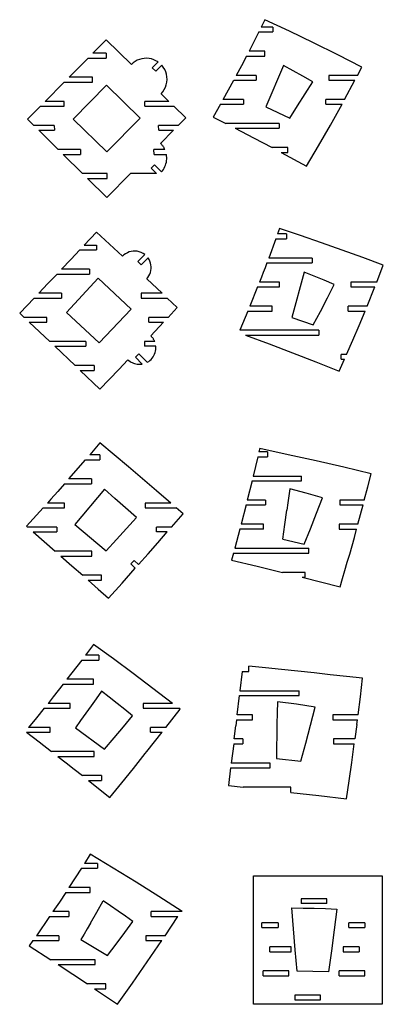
# Model space of a CAD drawing. Extents: x -163 to 163, y -144 to 144.
# Tile 1 of 3: x -163 to -57, y -144 to 144. Entities that reach past the tile are written whole.
import ezdxf

# ---------------------------------------------------------------- set-up
doc = ezdxf.new("R2010")
doc.units = 0
doc.header["$MEASUREMENT"] = 0
doc.layers.get('0').update_dxf_attribs({"linetype": 'CONTINUOUS'})

msp = doc.modelspace()

# ---------------------------------------------------------------- linework, layer by layer
for p, q in [((-91.48, 143.74), (-92.56, 141.56)), ((-84.34, 140.38), (-91.48, 143.74)), ((-89.17, 141.56), (-92.56, 141.56)), ((-89.17, 141.56), (-89.17, 140.15)), ((-93.26, 140.15), (-96.12, 134.53)), ((-93.26, 140.15), (-89.17, 140.15)), ((-77.28, 136.97), (-84.34, 140.38)), ((-137.82, 137.91), (-141.72, 133.95)), ((-130.44, 130.66), (-137.82, 137.91)), ((-70.22, 133.47), (-77.28, 136.97)), ((-143.1, 132.54), (-148.65, 126.92)), ((-143.1, 132.54), (-137.8, 132.54)), ((-137.82, 133.95), (-141.72, 133.95)), ((-137.82, 133.95), (-137.8, 132.54)), ((-127.39, 132.34), (-128.07, 132.15)), ((-126.69, 132.45), (-127.39, 132.34)), ((-125.98, 132.48), (-126.69, 132.45)), ((-125.28, 132.42), (-125.98, 132.48)), ((-124.59, 132.28), (-125.28, 132.42)), ((-123.91, 132.07), (-124.59, 132.28)), ((-96.85, 133.12), (-98.33, 130.31)), ((-96.85, 133.12), (-91.48, 133.12)), ((-91.48, 134.53), (-96.12, 134.53)), ((-91.48, 133.12), (-91.48, 134.53)), ((-63.23, 129.9), (-70.22, 133.47)), ((-129.92, 131.14), (-130.44, 130.66)), ((-129.34, 131.55), (-129.92, 131.14)), ((-128.72, 131.89), (-129.34, 131.55)), ((-128.07, 132.15), (-128.72, 131.89)), ((-122.67, 131.41), (-124.34, 129.73)), ((-123.35, 128.73), (-124.34, 129.73)), ((-123.27, 131.77), (-123.91, 132.07)), ((-123.35, 128.73), (-121.61, 130.48)), ((-122.67, 131.41), (-123.27, 131.77)), ((-121.13, 129.88), (-121.61, 130.48)), ((-120.73, 129.23), (-121.13, 129.88)), ((-98.33, 130.31), (-99.83, 127.49)), ((-86.05, 130.38), (-91.18, 118.27)), ((-83.24, 128.85), (-86.05, 130.38)), ((-64.48, 127.49), (-63.23, 129.9)), ((-141.79, 126.92), (-148.65, 126.92)), ((-141.77, 125.51), (-141.79, 126.92)), ((-120.42, 128.53), (-120.73, 129.23)), ((-120.2, 127.79), (-120.42, 128.53)), ((-120.07, 127.04), (-120.2, 127.79)), ((-120.04, 126.28), (-120.07, 127.04)), ((-94.08, 127.49), (-99.83, 127.49)), ((-94.08, 127.49), (-94.08, 126.09)), ((-80.4, 127.27), (-83.24, 128.85)), ((-77.52, 125.62), (-80.4, 127.27)), ((-64.48, 127.49), (-72.79, 127.49)), ((-72.79, 127.49), (-72.79, 126.09)), ((-150.04, 125.51), (-155.6, 119.89)), ((-150.04, 125.51), (-141.77, 125.51)), ((-147.41, 114.72), (-137.69, 124.61)), ((-137.69, 124.61), (-127.91, 114.95)), ((-120.86, 123.36), (-120.52, 124.04)), ((-120.52, 124.04), (-120.26, 124.76)), ((-120.26, 124.76), (-120.1, 125.51)), ((-120.1, 125.51), (-120.04, 126.28)), ((-103.69, 120.46), (-100.59, 126.09)), ((-100.59, 126.09), (-94.08, 126.09)), ((-79.7, 122.11), (-77.52, 125.62)), ((-72.79, 126.09), (-65.22, 126.09)), ((-68.23, 120.46), (-65.22, 126.09)), ((-121.78, 122.14), (-121.28, 122.72)), ((-119.49, 119.89), (-121.78, 122.14)), ((-121.28, 122.72), (-120.86, 123.36)), ((-81.95, 118.57), (-79.7, 122.11)), ((-156.99, 118.48), (-160.76, 114.67)), ((-156.99, 118.48), (-150.04, 118.48)), ((-150.06, 119.89), (-155.6, 119.89)), ((-150.04, 118.48), (-150.06, 119.89)), ((-126.55, 118.48), (-126.57, 119.89)), ((-119.49, 119.89), (-126.57, 119.89)), ((-126.55, 118.48), (-118.07, 118.48)), ((-114.61, 115.07), (-118.07, 118.48)), ((-104.48, 119.06), (-106.62, 115.3)), ((-104.48, 119.06), (-97.77, 119.06)), ((-97.77, 120.46), (-103.69, 120.46)), ((-97.77, 120.46), (-97.77, 119.06)), ((-91.18, 118.27), (-84.26, 115.01)), ((-84.26, 115.01), (-81.95, 118.57)), ((-73.72, 119.06), (-73.72, 120.46)), ((-68.23, 120.46), (-73.72, 120.46)), ((-73.72, 119.06), (-68.99, 119.06)), ((-72.36, 112.98), (-68.99, 119.06)), ((-116.79, 112.86), (-114.61, 115.07)), ((-106.62, 115.3), (-102.92, 113.43)), ((-160.76, 114.67), (-158.92, 112.86)), ((-152.94, 112.86), (-158.92, 112.86)), ((-152.94, 112.86), (-152.92, 111.45)), ((-147.41, 114.72), (-137.65, 105.12)), ((-137.65, 105.12), (-127.91, 114.95)), ((-122.48, 111.45), (-122.5, 112.86)), ((-116.79, 112.86), (-122.5, 112.86)), ((-87.31, 113.43), (-102.92, 113.43)), ((-87.31, 113.43), (-87.31, 112.03)), ((-75.81, 106.94), (-72.36, 112.98)), ((-157.49, 111.45), (-152.92, 111.45)), ((-157.49, 111.45), (-151.79, 105.83)), ((-122.48, 111.45), (-118.18, 111.45)), ((-121.94, 107.64), (-118.18, 111.45)), ((-100.17, 112.03), (-87.31, 112.03)), ((-100.17, 112.03), (-94.78, 109.23)), ((-121.81, 107.5), (-121.94, 107.64)), ((-121.68, 107.37), (-121.81, 107.5)), ((-121.56, 107.23), (-121.68, 107.37)), ((-121.44, 107.09), (-121.56, 107.23)), ((-121.33, 106.94), (-121.44, 107.09)), ((-121.22, 106.79), (-121.33, 106.94)), ((-121.12, 106.64), (-121.22, 106.79)), ((-121.02, 106.48), (-121.12, 106.64)), ((-120.93, 106.32), (-121.02, 106.48)), ((-94.78, 109.23), (-89.41, 106.4)), ((-84.79, 106.4), (-89.41, 106.4)), ((-84.79, 104.99), (-84.79, 106.4)), ((-79.33, 100.94), (-75.81, 106.94)), ((-145.27, 105.83), (-151.79, 105.83)), ((-150.36, 104.42), (-145.25, 104.42)), ((-150.36, 104.42), (-144.67, 98.79)), ((-145.27, 105.83), (-145.25, 104.42)), ((-120.67, 105.83), (-123.87, 105.82)), ((-123.85, 104.42), (-123.87, 105.82)), ((-123.85, 104.42), (-120.23, 104.42)), ((-120.84, 106.16), (-120.93, 106.32)), ((-120.75, 105.99), (-120.84, 106.16)), ((-120.67, 105.83), (-120.75, 105.99)), ((-120.17, 103.97), (-120.23, 104.42)), ((-120.13, 103.51), (-120.17, 103.97)), ((-120.14, 103.05), (-120.13, 103.51)), ((-86.78, 104.99), (-84.79, 104.99)), ((-86.78, 104.99), (-79.33, 100.94)), ((-124.69, 100.37), (-123.69, 101.37)), ((-121.64, 99.31), (-123.69, 101.37)), ((-120.86, 100.43), (-120.66, 100.84)), ((-120.66, 100.84), (-120.49, 101.27)), ((-120.49, 101.27), (-120.35, 101.7)), ((-120.35, 101.7), (-120.24, 102.15)), ((-120.24, 102.15), (-120.17, 102.6)), ((-120.17, 102.6), (-120.14, 103.05)), ((-137.51, 98.79), (-144.67, 98.79)), ((-137.59, 91.8), (-130.68, 98.79)), ((-137.51, 97.39), (-137.51, 98.79)), ((-130.26, 98.79), (-130.68, 98.79)), ((-123.11, 98.79), (-130.26, 98.79)), ((-124.69, 100.37), (-123.11, 98.79)), ((-121.64, 99.31), (-121.35, 99.66)), ((-121.35, 99.66), (-121.09, 100.04)), ((-121.09, 100.04), (-120.86, 100.43)), ((-143.25, 97.39), (-137.51, 97.39)), ((-143.25, 97.39), (-137.59, 91.8)), ((-140.64, 81.71), (-144.18, 77.92)), ((-136.87, 78.21), (-140.64, 81.71)), ((-87.19, 82.79), (-87.77, 81.18)), ((-85.14, 81.18), (-87.77, 81.18)), ((-81.07, 80.72), (-87.19, 82.79)), ((-85.14, 81.18), (-85.14, 79.78)), ((-75.02, 78.62), (-81.07, 80.72)), ((-144.18, 77.92), (-140.64, 77.92)), ((-140.64, 77.92), (-140.64, 76.51)), ((-133.04, 74.66), (-136.87, 78.21)), ((-88.28, 79.78), (-90.36, 74.15)), ((-88.28, 79.78), (-85.14, 79.78)), ((-68.97, 76.48), (-75.02, 78.62)), ((-145.5, 76.51), (-148.13, 73.72)), ((-145.5, 76.51), (-140.64, 76.51)), ((-133.04, 74.66), (-132.61, 75.07)), ((-132.14, 75.42), (-132.61, 75.07)), ((-131.62, 75.71), (-132.14, 75.42)), ((-131.07, 75.94), (-131.62, 75.71)), ((-130.5, 76.09), (-131.07, 75.94)), ((-129.91, 76.18), (-130.5, 76.09)), ((-129.31, 76.19), (-129.91, 76.18)), ((-128.72, 76.13), (-129.31, 76.19)), ((-128.14, 75.99), (-128.72, 76.13)), ((-126.57, 75.19), (-128.57, 73.18)), ((-127.59, 75.79), (-128.14, 75.99)), ((-127.06, 75.52), (-127.59, 75.79)), ((-126.57, 75.19), (-127.06, 75.52)), ((-62.92, 74.28), (-68.97, 76.48)), ((-148.13, 73.72), (-150.81, 70.89)), ((-128.57, 73.18), (-127.57, 72.19)), ((-127.57, 72.19), (-125.59, 74.17)), ((-125.3, 73.71), (-125.59, 74.17)), ((-125.06, 73.21), (-125.3, 73.71)), ((-124.87, 72.69), (-125.06, 73.21)), ((-124.75, 72.15), (-124.87, 72.69)), ((-124.7, 71.6), (-124.75, 72.15)), ((-90.9, 72.74), (-91.43, 71.33)), ((-90.89, 72.74), (-90.9, 72.74)), ((-90.89, 72.74), (-77.73, 72.74)), ((-77.73, 74.15), (-90.36, 74.15)), ((-77.73, 74.15), (-77.73, 72.74)), ((-56.94, 72.06), (-62.92, 74.28)), ((-58.86, 67.12), (-56.94, 72.06)), ((-152.14, 69.48), (-154.79, 66.69)), ((-152.14, 69.48), (-142.69, 69.48)), ((-142.69, 70.89), (-150.81, 70.89)), ((-142.69, 70.89), (-142.69, 69.48)), ((-125.34, 68.96), (-125.09, 69.45)), ((-125.09, 69.45), (-124.9, 69.97)), ((-124.9, 69.97), (-124.77, 70.5)), ((-124.77, 70.5), (-124.7, 71.05)), ((-124.7, 71.05), (-124.7, 71.6)), ((-91.97, 69.93), (-92.52, 68.53)), ((-91.43, 71.33), (-91.97, 69.93)), ((-80, 70.07), (-83.67, 56.8)), ((-77.12, 68.9), (-80, 70.07)), ((-157.49, 63.85), (-154.79, 66.69)), ((-140.1, 68.3), (-149.42, 58.26)), ((-130.49, 59.19), (-140.1, 68.3)), ((-125.99, 68.07), (-125.64, 68.49)), ((-121.5, 63.85), (-125.99, 68.07)), ((-125.64, 68.49), (-125.34, 68.96)), ((-92.52, 68.53), (-93.07, 67.12)), ((-87.19, 67.12), (-93.07, 67.12)), ((-87.19, 65.71), (-87.19, 67.12)), ((-74.22, 67.68), (-77.12, 68.9)), ((-71.3, 66.41), (-74.22, 67.68)), ((-73.26, 62.5), (-71.3, 66.41)), ((-66.4, 67.12), (-66.4, 65.71)), ((-58.86, 67.12), (-66.4, 67.12)), ((-150.81, 63.85), (-157.49, 63.85)), ((-150.81, 63.85), (-150.81, 62.45)), ((-127.57, 63.85), (-127.57, 62.45)), ((-121.5, 63.85), (-127.57, 63.85)), ((-93.62, 65.71), (-95.89, 60.09)), ((-93.62, 65.71), (-87.19, 65.71)), ((-66.4, 65.71), (-59.42, 65.71)), ((-61.69, 60.09), (-59.42, 65.71)), ((-158.83, 62.45), (-163.04, 58.06)), ((-158.83, 62.45), (-150.81, 62.45)), ((-127.57, 62.45), (-120.01, 62.45)), ((-117.06, 59.67), (-120.01, 62.45)), ((-75.29, 58.58), (-73.26, 62.5)), ((-163.04, 58.06), (-161.73, 56.82)), ((-149.42, 58.26), (-139.89, 49.38)), ((-139.89, 49.38), (-130.49, 59.19)), ((-119.74, 56.82), (-117.06, 59.67)), ((-96.47, 58.68), (-98.83, 53.06)), ((-96.47, 58.68), (-89.35, 58.68)), ((-89.35, 60.09), (-95.89, 60.09)), ((-89.35, 58.68), (-89.35, 60.09)), ((-77.39, 54.64), (-75.29, 58.58)), ((-67.2, 58.68), (-67.2, 60.09)), ((-61.69, 60.09), (-67.2, 60.09)), ((-67.2, 58.68), (-62.26, 58.68)), ((-64.02, 54.46), (-62.26, 58.68)), ((-155.13, 56.82), (-161.73, 56.82)), ((-160.23, 55.42), (-155.13, 55.42)), ((-160.23, 55.42), (-154.27, 49.79)), ((-155.13, 55.42), (-155.13, 56.82)), ((-125.34, 55.42), (-125.34, 56.82)), ((-119.74, 56.82), (-125.34, 56.82)), ((-125.34, 55.42), (-121.06, 55.42)), ((-124.79, 51.46), (-121.06, 55.42)), ((-83.67, 56.8), (-77.39, 54.64)), ((-75.8, 53.06), (-98.83, 53.06)), ((-75.8, 53.06), (-75.8, 51.65)), ((-65.83, 50.22), (-64.02, 54.46)), ((-143.78, 49.79), (-154.27, 49.79)), ((-143.78, 49.79), (-143.78, 48.39)), ((-126.65, 49.79), (-126.65, 48.39)), ((-123.65, 49.79), (-126.65, 49.79)), ((-124.67, 51.34), (-124.79, 51.46)), ((-124.56, 51.22), (-124.67, 51.34)), ((-124.44, 51.09), (-124.56, 51.22)), ((-124.34, 50.96), (-124.44, 51.09)), ((-124.23, 50.82), (-124.34, 50.96)), ((-124.13, 50.69), (-124.23, 50.82)), ((-124.04, 50.54), (-124.13, 50.69)), ((-123.95, 50.4), (-124.04, 50.54)), ((-123.87, 50.25), (-123.95, 50.4)), ((-123.79, 50.1), (-123.87, 50.25)), ((-123.72, 49.95), (-123.79, 50.1)), ((-123.65, 49.79), (-123.72, 49.95)), ((-97.13, 51.65), (-75.8, 51.65)), ((-97.13, 51.65), (-90.25, 49.11)), ((-90.25, 49.11), (-83.43, 46.52)), ((-67.65, 46.03), (-65.83, 50.22)), ((-152.79, 48.39), (-143.78, 48.39)), ((-146.85, 42.76), (-152.79, 48.39)), ((-128.25, 46.18), (-129.25, 45.18)), ((-125.8, 43.72), (-128.25, 46.18)), ((-123.31, 48.39), (-126.65, 48.39)), ((-123.86, 45.68), (-123.66, 46.1)), ((-123.66, 46.1), (-123.5, 46.54)), ((-123.5, 46.54), (-123.38, 46.99)), ((-123.38, 46.99), (-123.31, 47.45)), ((-123.29, 47.92), (-123.31, 48.39)), ((-123.31, 47.45), (-123.29, 47.92)), ((-83.43, 46.52), (-76.59, 43.86)), ((-69.21, 44.62), (-69.21, 46.03)), ((-67.65, 46.03), (-69.21, 46.03)), ((-134.12, 41.64), (-131.44, 44.46)), ((-131.44, 44.46), (-131.16, 44.21)), ((-131.16, 44.21), (-130.85, 43.99)), ((-130.85, 43.99), (-130.54, 43.78)), ((-130.54, 43.78), (-130.2, 43.61)), ((-130.2, 43.61), (-129.86, 43.46)), ((-129.86, 43.46), (-129.5, 43.34)), ((-129.5, 43.34), (-129.14, 43.24)), ((-129.25, 45.18), (-127.27, 43.21)), ((-129.14, 43.24), (-128.77, 43.18)), ((-128.77, 43.18), (-128.39, 43.14)), ((-128.39, 43.14), (-128.02, 43.13)), ((-128.02, 43.13), (-127.64, 43.15)), ((-127.64, 43.15), (-127.27, 43.21)), ((-125.8, 43.72), (-125.4, 43.97)), ((-125.4, 43.97), (-125.03, 44.25)), ((-125.03, 44.25), (-124.69, 44.56)), ((-124.69, 44.56), (-124.37, 44.91)), ((-124.37, 44.91), (-124.1, 45.28)), ((-124.1, 45.28), (-123.86, 45.68)), ((-76.59, 43.86), (-69.83, 41.16)), ((-69.83, 41.16), (-68.28, 44.62)), ((-69.21, 44.62), (-68.28, 44.62)), ((-141.31, 42.76), (-146.85, 42.76)), ((-145.37, 41.35), (-141.31, 41.35)), ((-145.37, 41.35), (-139.63, 35.89)), ((-141.31, 42.76), (-141.31, 41.35)), ((-139.63, 35.89), (-134.12, 41.64)), ((-139.61, 20.19), (-142.62, 16.67)), ((-135.49, 16.73), (-139.61, 20.19)), ((-93.01, 18.52), (-93.24, 17.53)), ((-90.77, 17.53), (-93.24, 17.53)), ((-84.69, 16.73), (-93.01, 18.52)), ((-90.77, 17.53), (-90.77, 16.13)), ((-148.72, 9.64), (-143.83, 15.26)), ((-143.83, 15.26), (-139.61, 15.26)), ((-139.61, 16.67), (-142.62, 16.67)), ((-139.61, 16.67), (-139.61, 15.26)), ((-131.34, 13.22), (-135.49, 16.73)), ((-93.56, 16.13), (-94.89, 10.5)), ((-93.56, 16.13), (-90.77, 16.13)), ((-76.5, 14.91), (-84.69, 16.73)), ((-68.44, 13.06), (-76.5, 14.91)), ((-127.17, 9.66), (-131.34, 13.22)), ((-60.51, 11.19), (-68.44, 13.06)), ((-142.07, 9.64), (-148.72, 9.64)), ((-142.07, 9.64), (-142.07, 8.23)), ((-123.09, 6.16), (-127.17, 9.66)), ((-95.23, 9.1), (-96.62, 3.47)), ((-95.23, 9.1), (-80.82, 9.1)), ((-94.89, 10.5), (-80.82, 10.5)), ((-80.82, 9.1), (-80.82, 10.5)), ((-61.49, 7.31), (-60.51, 11.19)), ((-151.93, 5.99), (-153.92, 3.74)), ((-149.95, 8.23), (-151.93, 5.99)), ((-149.95, 8.23), (-142.07, 8.23)), ((-138.34, 6.63), (-146.96, -3.66)), ((-135.3, 3.97), (-138.34, 6.63)), ((-118.97, 2.61), (-123.09, 6.16)), ((-84.19, 6.79), (-84.49, 4.74)), ((-79.48, 5.51), (-84.19, 6.79)), ((-62.48, 3.47), (-61.49, 7.31)), ((-153.92, 3.74), (-154.93, 2.61)), ((-132.18, 1.22), (-135.3, 3.97)), ((-91.34, 3.47), (-96.62, 3.47)), ((-91.34, 3.47), (-91.34, 2.07)), ((-84.49, 4.74), (-84.79, 2.64)), ((-74.73, 4.13), (-79.48, 5.51)), ((-76.43, -0.37), (-74.73, 4.13)), ((-69.62, 3.47), (-69.62, 2.07)), ((-62.48, 3.47), (-69.62, 3.47)), ((-156.19, 1.19), (-161.01, -4.18)), ((-156.18, 1.2), (-156.19, 1.19)), ((-156.18, 1.2), (-149.95, 1.2)), ((-149.95, 2.61), (-154.93, 2.61)), ((-149.95, 1.2), (-149.95, 2.61)), ((-129, -1.62), (-132.18, 1.22)), ((-118.97, 2.61), (-126.4, 2.61)), ((-126.4, 2.61), (-126.4, 1.2)), ((-126.4, 1.2), (-117.35, 1.2)), ((-115.37, -0.53), (-117.35, 1.2)), ((-96.97, 2.07), (-98.42, -3.56)), ((-96.97, 2.07), (-91.34, 2.07)), ((-85.68, -3.67), (-85.1, 0.5)), ((-84.79, 2.64), (-85.1, 0.5)), ((-69.62, 2.07), (-62.84, 2.07)), ((-64.34, -3.56), (-62.84, 2.07)), ((-131.85, -4.8), (-129, -1.62)), ((-118.74, -4.43), (-115.37, -0.53)), ((-78.2, -4.88), (-76.43, -0.37)), ((-161.01, -4.18), (-160.73, -4.43)), ((-152.17, -4.43), (-160.73, -4.43)), ((-152.17, -4.43), (-152.17, -5.83)), ((-146.96, -3.66), (-137.84, -11.38)), ((-134.8, -8.05), (-131.85, -4.8)), ((-123.1, -5.83), (-123.1, -4.43)), ((-118.74, -4.43), (-123.1, -4.43)), ((-98.79, -4.97), (-100.29, -10.59)), ((-91.93, -4.97), (-98.79, -4.97)), ((-91.93, -3.56), (-98.42, -3.56)), ((-91.93, -4.97), (-91.93, -3.56)), ((-86.27, -7.98), (-85.68, -3.67)), ((-80.03, -9.38), (-78.2, -4.88)), ((-69.83, -3.56), (-69.83, -4.97)), ((-64.34, -3.56), (-69.83, -3.56)), ((-69.83, -4.97), (-64.72, -4.97)), ((-65.39, -7.41), (-64.72, -4.97)), ((-159.1, -5.83), (-152.17, -5.83)), ((-159.1, -5.83), (-155.89, -8.63)), ((-137.84, -11.38), (-134.8, -8.05)), ((-119.97, -5.83), (-123.1, -5.83)), ((-122.76, -9.02), (-119.97, -5.83)), ((-86.27, -7.98), (-80.03, -9.38)), ((-66.07, -9.85), (-65.39, -7.41)), ((-155.89, -8.63), (-152.65, -11.46)), ((-142.02, -11.46), (-152.65, -11.46)), ((-142.02, -12.86), (-142.02, -11.46)), ((-125.59, -12.24), (-122.76, -9.02)), ((-100.29, -10.59), (-78.69, -10.59)), ((-78.69, -12), (-78.69, -10.59)), ((-66.75, -12.27), (-66.07, -9.85)), ((-151.04, -12.86), (-142.02, -12.86)), ((-151.04, -12.86), (-147.82, -15.69)), ((-130.6, -15.12), (-129.61, -14.12)), ((-128.36, -15.37), (-129.61, -14.12)), ((-128.36, -15.37), (-125.59, -12.24)), ((-100.68, -12), (-101.26, -14.11)), ((-101.26, -14.11), (-93.74, -15.85)), ((-100.68, -12), (-78.69, -12)), ((-67.44, -14.68), (-66.75, -12.27)), ((-147.82, -15.69), (-144.65, -18.49)), ((-133.18, -20.75), (-129.3, -16.42)), ((-130.6, -15.12), (-129.3, -16.42)), ((-93.74, -15.85), (-86.33, -17.62)), ((-68.83, -19.45), (-68.13, -17.07)), ((-68.13, -17.07), (-67.44, -14.68)), ((-139.13, -18.49), (-144.65, -18.49)), ((-143.06, -19.89), (-139.13, -19.89)), ((-143.06, -19.89), (-140.11, -22.51)), ((-139.13, -19.89), (-139.13, -18.49)), ((-79.77, -17.62), (-86.33, -17.62)), ((-80.57, -19.03), (-79.77, -19.03)), ((-80.57, -19.03), (-69.53, -21.81)), ((-79.77, -19.03), (-79.77, -17.62)), ((-69.53, -21.81), (-68.83, -19.45)), ((-140.11, -22.51), (-137.14, -25.15)), ((-137.14, -25.15), (-133.18, -20.75)), ((-141.49, -38.66), (-143.86, -41.82)), ((-135.7, -42.89), (-141.49, -38.66)), ((-139.95, -41.82), (-143.86, -41.82)), ((-139.95, -41.82), (-139.95, -43.22)), ((-129.9, -47.19), (-135.7, -42.89)), ((-144.92, -43.22), (-149.24, -48.85)), ((-144.92, -43.22), (-139.95, -43.22)), ((-96.14, -46.58), (-96.14, -45.03)), ((-91.35, -45.51), (-96.14, -45.03)), ((-86.61, -46), (-91.35, -45.51)), ((-141.49, -48.85), (-149.24, -48.85)), ((-141.49, -50.25), (-141.49, -48.85)), ((-124.16, -51.5), (-129.9, -47.19)), ((-98.13, -46.58), (-98.76, -52.21)), ((-98.13, -46.58), (-96.14, -46.58)), ((-81.92, -46.49), (-86.61, -46)), ((-77.16, -47), (-81.92, -46.49)), ((-72.4, -47.52), (-77.16, -47)), ((-67.67, -48.04), (-72.4, -47.52)), ((-62.99, -48.56), (-67.67, -48.04)), ((-63.64, -53.94), (-62.99, -48.56)), ((-150.33, -50.25), (-151.81, -52.15)), ((-150.33, -50.25), (-141.49, -50.25)), ((-118.42, -55.88), (-124.16, -51.5)), ((-153.28, -54.01), (-154.76, -55.88)), ((-151.81, -52.15), (-153.28, -54.01)), ((-140.69, -54.51), (-142.21, -56.64)), ((-139.15, -52.34), (-140.69, -54.51)), ((-136.9, -54.1), (-139.15, -52.34)), ((-134.62, -55.89), (-136.9, -54.1)), ((-99.58, -59.24), (-98.92, -53.61)), ((-98.92, -53.61), (-81.45, -53.61)), ((-98.76, -52.21), (-81.45, -52.21)), ((-81.45, -53.61), (-81.45, -52.21)), ((-64.31, -59.24), (-63.64, -53.94)), ((-155.88, -57.29), (-158.14, -60.09)), ((-155.88, -57.29), (-148.31, -57.29)), ((-148.31, -55.88), (-154.76, -55.88)), ((-148.31, -57.29), (-148.31, -55.88)), ((-142.21, -56.64), (-143.74, -58.77)), ((-132.39, -57.67), (-134.62, -55.89)), ((-127.03, -55.88), (-127.03, -57.29)), ((-118.42, -55.88), (-127.03, -55.88)), ((-127.03, -57.29), (-116.6, -57.29)), ((-116.26, -57.55), (-116.6, -57.29)), ((-87.8, -55.4), (-87.88, -58.67)), ((-82.31, -56.15), (-87.8, -55.4)), ((-76.85, -57.01), (-82.31, -56.15)), ((-78.15, -62.27), (-76.85, -57.01)), ((-158.14, -60.09), (-160.43, -62.91)), ((-143.74, -58.77), (-145.28, -60.92)), ((-132.76, -62.7), (-130.13, -59.49)), ((-130.13, -59.49), (-132.39, -57.67)), ((-120.38, -62.91), (-116.26, -57.55)), ((-95.12, -59.24), (-99.58, -59.24)), ((-95.12, -60.65), (-95.12, -59.24)), ((-87.88, -58.67), (-87.96, -61.99)), ((-64.31, -59.24), (-71.62, -59.24)), ((-71.62, -59.24), (-71.62, -60.65)), ((-154.11, -62.91), (-160.43, -62.91)), ((-154.11, -64.32), (-154.11, -62.91)), ((-145.28, -60.92), (-146.8, -63.02)), ((-146.8, -63.02), (-138.27, -69.28)), ((-135.48, -65.96), (-132.76, -62.7)), ((-124.88, -64.32), (-124.88, -62.91)), ((-120.38, -62.91), (-124.88, -62.91)), ((-100.42, -66.27), (-99.96, -62.47)), ((-99.74, -60.65), (-99.96, -62.47)), ((-99.74, -60.65), (-95.12, -60.65)), ((-87.96, -61.99), (-88.03, -65.29)), ((-79.52, -67.52), (-78.15, -62.27)), ((-71.62, -60.65), (-64.49, -60.65)), ((-64.67, -62.06), (-65.22, -66.27)), ((-64.67, -62.06), (-64.49, -60.65)), ((-161.05, -64.32), (-154.11, -64.32)), ((-161.05, -64.32), (-157.39, -67.11)), ((-138.27, -69.28), (-135.48, -65.96)), ((-125.9, -69.94), (-121.48, -64.32)), ((-124.88, -64.32), (-121.48, -64.32)), ((-88.03, -65.29), (-88.08, -68.59)), ((-157.39, -67.11), (-153.73, -69.94)), ((-100.6, -67.68), (-101.3, -73.3)), ((-100.6, -67.68), (-97.94, -67.68)), ((-97.94, -66.27), (-100.42, -66.27)), ((-97.94, -66.27), (-97.94, -67.68)), ((-88.08, -68.59), (-88.12, -71.93)), ((-80.97, -72.78), (-79.52, -67.52)), ((-71.45, -66.27), (-71.45, -67.68)), ((-65.22, -66.27), (-71.45, -66.27)), ((-71.45, -67.68), (-65.41, -67.68)), ((-66.14, -73.13), (-65.41, -67.68)), ((-141.31, -69.94), (-153.73, -69.94)), ((-151.92, -71.35), (-141.31, -71.35)), ((-151.92, -71.35), (-149.5, -73.23)), ((-141.31, -71.35), (-141.31, -69.94)), ((-129.88, -74.92), (-126.38, -70.55)), ((-126.38, -70.55), (-125.9, -69.94)), ((-149.5, -73.23), (-147.12, -75.1)), ((-101.48, -74.71), (-102.16, -79.86)), ((-101.48, -74.71), (-90, -74.71)), ((-90, -73.3), (-101.3, -73.3)), ((-90, -74.71), (-90, -73.3)), ((-88.12, -71.93), (-80.97, -72.78)), ((-66.89, -78.5), (-66.14, -73.13)), ((-147.12, -75.1), (-144.74, -76.97)), ((-139.2, -76.97), (-144.74, -76.97)), ((-139.2, -76.97), (-139.2, -78.38)), ((-133.28, -79.11), (-129.88, -74.92)), ((-142.96, -78.38), (-139.2, -78.38)), ((-142.96, -78.38), (-136.75, -83.33)), ((-136.75, -83.33), (-133.28, -79.11)), ((-102.16, -79.86), (-97.79, -80.33)), ((-83.96, -80.33), (-97.79, -80.33)), ((-83.96, -81.87), (-83.96, -80.33)), ((-67.64, -83.79), (-66.89, -78.5)), ((-83.96, -81.87), (-75.75, -82.82)), ((-75.75, -82.82), (-67.64, -83.79)), ((-142.46, -99.92), (-144.16, -102.63)), ((-135.76, -103.96), (-142.46, -99.92)), ((-140.36, -102.63), (-144.16, -102.63)), ((-140.36, -102.63), (-140.36, -104.03)), ((-145.05, -104.03), (-148.67, -109.66)), ((-145.05, -104.03), (-140.36, -104.03)), ((-129.09, -108.08), (-135.76, -103.96)), ((-94.79, -143.71), (-94.79, -106.21)), ((-94.79, -106.21), (-57.29, -106.21)), ((-57.29, -106.21), (-57.29, -143.71)), ((-122.48, -112.25), (-129.09, -108.08)), ((-149.59, -111.06), (-151.47, -113.89)), ((-149.59, -111.06), (-142.46, -111.06)), ((-142.46, -109.66), (-148.67, -109.66)), ((-142.46, -111.06), (-142.46, -109.66)), ((-151.47, -113.89), (-153.34, -116.69)), ((-140.58, -116.86), (-138.71, -113.57)), ((-136.53, -115.03), (-138.71, -113.57)), ((-115.6, -116.69), (-122.48, -112.25)), ((-80.9, -112.91), (-80.9, -114.31)), ((-73.4, -112.91), (-80.9, -112.91)), ((-73.4, -114.31), (-80.9, -114.31)), ((-73.4, -114.31), (-73.4, -112.91)), ((-148.67, -116.69), (-153.34, -116.69)), ((-148.67, -116.69), (-148.67, -118.09)), ((-142.4, -120.04), (-140.58, -116.86)), ((-134.34, -116.52), (-136.53, -115.03)), ((-132.18, -118), (-134.34, -116.52)), ((-115.6, -116.69), (-124.64, -116.69)), ((-124.64, -118.09), (-124.64, -116.69)), ((-83.19, -121.68), (-83.66, -115.61)), ((-83.66, -115.61), (-80.35, -115.65)), ((-80.35, -115.65), (-77.08, -115.71)), ((-77.08, -115.71), (-73.79, -115.81)), ((-73.79, -115.81), (-70.51, -115.93)), ((-70.51, -115.93), (-71.24, -122.02)), ((-154.3, -118.09), (-158.17, -123.72)), ((-154.3, -118.09), (-148.67, -118.09)), ((-142.4, -120.04), (-143.34, -121.67)), ((-132.4, -122.82), (-130, -119.52)), ((-130, -119.52), (-132.18, -118)), ((-124.64, -118.09), (-116.92, -118.09)), ((-120.63, -123.72), (-116.92, -118.09)), ((-87.65, -119.94), (-92.34, -119.94)), ((-92.34, -121.35), (-92.34, -119.94)), ((-87.65, -119.94), (-87.65, -121.35)), ((-62.35, -119.94), (-67.04, -119.94)), ((-67.04, -121.35), (-67.04, -119.94)), ((-62.35, -119.94), (-62.35, -121.35)), ((-144.26, -123.27), (-145.17, -124.84)), ((-143.34, -121.67), (-144.26, -123.27)), ((-134.87, -126.16), (-132.4, -122.82)), ((-92.34, -121.35), (-87.65, -121.35)), ((-82.66, -127.85), (-83.19, -121.68)), ((-71.24, -122.02), (-72.03, -128.14)), ((-67.04, -121.35), (-62.35, -121.35)), ((-159.16, -125.13), (-160.26, -126.69)), ((-159.16, -125.13), (-151.64, -125.13)), ((-151.64, -123.72), (-158.17, -123.72)), ((-151.64, -123.72), (-151.64, -125.13)), ((-145.17, -124.84), (-137.42, -129.53)), ((-137.42, -129.53), (-134.87, -126.16)), ((-126.2, -123.72), (-126.2, -125.13)), ((-120.63, -123.72), (-126.2, -123.72)), ((-126.2, -125.13), (-121.56, -125.13)), ((-125.81, -131.38), (-121.56, -125.13)), ((-160.26, -126.69), (-153.95, -130.75)), ((-90.02, -128.38), (-90.02, -126.97)), ((-83.86, -126.97), (-90.02, -126.97)), ((-90.02, -128.38), (-83.86, -128.38)), ((-83.86, -128.38), (-83.86, -126.97)), ((-82.08, -134.09), (-82.66, -127.85)), ((-72.03, -128.14), (-72.89, -134.28)), ((-68.66, -126.97), (-68.66, -128.38)), ((-63.97, -126.97), (-68.66, -126.97)), ((-68.66, -128.38), (-63.97, -128.38)), ((-63.97, -126.97), (-63.97, -128.38)), ((-141.04, -130.75), (-153.95, -130.75)), ((-151.8, -132.16), (-141.04, -132.16)), ((-151.8, -132.16), (-143.3, -137.78)), ((-141.04, -132.16), (-141.04, -130.75)), ((-130.11, -137.56), (-125.81, -131.38)), ((-91.97, -135.41), (-91.97, -134)), ((-84.47, -134), (-91.97, -134)), ((-84.47, -135.41), (-84.47, -134)), ((-77.46, -134.2), (-82.08, -134.09)), ((-72.89, -134.28), (-77.46, -134.2)), ((-62.31, -134), (-69.81, -134)), ((-69.81, -135.41), (-69.81, -134)), ((-62.31, -135.41), (-62.31, -134)), ((-137.87, -137.78), (-143.3, -137.78)), ((-137.87, -139.19), (-137.87, -137.78)), ((-134.51, -143.74), (-130.11, -137.56)), ((-91.97, -135.41), (-84.47, -135.41)), ((-69.81, -135.41), (-62.31, -135.41)), ((-141.21, -139.19), (-137.87, -139.19)), ((-141.21, -139.19), (-134.51, -143.74)), ((-57.29, -143.71), (-94.79, -143.71)), ((-82.72, -141.03), (-82.72, -142.44)), ((-75.22, -141.03), (-82.72, -141.03)), ((-82.72, -142.44), (-75.22, -142.44)), ((-75.22, -142.44), (-75.22, -141.03))]:
    msp.add_line(p, q)

doc.saveas('drawing.dxf')
